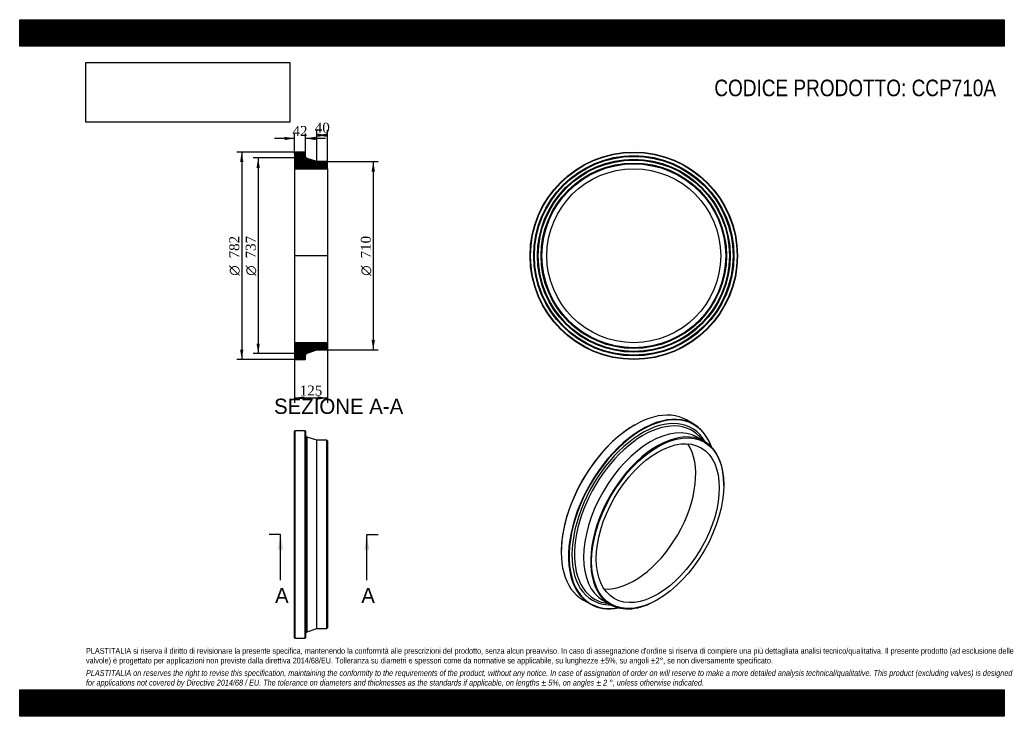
# Model space of a CAD drawing. Header units: millimetres. Extents: x 0 to 3712, y 0 to 2625.
import ezdxf
from ezdxf.enums import TextEntityAlignment as Align
from ezdxf.lldxf.tags import DXFTag

# ---------------------------------------------------------------- set-up
doc = ezdxf.new("R2010")
doc.units = ezdxf.units.MM
doc.header["$LTSCALE"] = 12.5
for name, color, linetype in [('CCP710A', 7, 'Continuous'), ('Default', 7, 'Continuous'), ('DV4_Default', 7, 'Continuous')]:
    doc.layers.add(name, color=color, linetype=linetype)
doc.styles.add('SEACAD_Solid_Edge_ANSI', font='seans.ttf')
doc.styles.add('SEACAD_Solid_Edge_ANSI1_Symbols', font='semeca1.ttf')
doc.styles.add('SEACAD_Times_New_Roman', font='times.ttf')
tags = doc.linetypes.add('CENTER2', pattern=[28.575, 19.05, -3.175, 3.175, -3.175]).pattern_tags.tags
tags[10:11] = [DXFTag(74, 4), DXFTag(75, 0), DXFTag(340, '0'), DXFTag(46, 0.0), DXFTag(50, 0.0), DXFTag(44, 0.0), DXFTag(45, 0.0)]
tags[8:9] = [DXFTag(74, 4), DXFTag(75, 0), DXFTag(340, '0'), DXFTag(46, 0.0), DXFTag(50, 0.0), DXFTag(44, 0.0), DXFTag(45, 0.0)]
tags[6:7] = [DXFTag(74, 4), DXFTag(75, 0), DXFTag(340, '0'), DXFTag(46, 0.0), DXFTag(50, 0.0), DXFTag(44, 0.0), DXFTag(45, 0.0)]
tags[4:5] = [DXFTag(74, 4), DXFTag(75, 0), DXFTag(340, '0'), DXFTag(46, 0.0), DXFTag(50, 0.0), DXFTag(44, 0.0), DXFTag(45, 0.0)]
doc.dimstyles.new('ANSImm', dxfattribs={"dimtxt": 37.5, "dimasz": 37.5, "dimexe": 18.75, "dimexo": 0, "dimgap": 9.375, "dimtad": 1, "dimdsep": 46, "dimtxsty": 'SEACAD_Times_New_Roman', "dimblk1": '_SE_FILLED', "dimblk2": '_SE_FILLED', "dimsah": 1, "dimcen": 18.75, "dimazin": 0, "dimtfac": 0.85, "dimtdec": 3, "dimtofl": 0, "dimtmove": 0, "dimatfit": 3, "dimfxl": 1, "dimarcsym": 0})
picture_1 = doc.add_image_def('image1.jpg', size_in_pixel=(4302, 1260))

# ---------------------------------------------------------------- blocks, each defined once
blk = doc.blocks.new('SE')
at = {"layer": 'CCP710A', "color": 7, "linetype": 'Continuous'}
for p, q in [((1037.5, 1076.3), (1036, 1074.8)), ((1036, 295.8), (1036, 1074.8)), ((1037.5, 1076.3), (1037.5, 294.3)), ((1076.5, 1076.3), (1037.5, 1076.3)), ((1076.5, 294.3), (1076.5, 1076.3)), ((1078, 1074.8), (1076.5, 1076.3)), ((1078, 1074.8), (1078, 295.8)), ((1083.6, 318.5), (1083.6, 1052)), ((1121, 1040.3), (1083.6, 1052)), ((1121, 330.3), (1121, 1040.3)), ((1158.5, 1040.3), (1121, 1040.3)), ((1158.5, 330.3), (1158.5, 1040.3)), ((1161, 1037.8), (1158.5, 1040.3)), ((1161, 1037.8), (1161, 332.8)), ((1083.6, 318.5), (1121, 330.3)), ((1121, 330.3), (1158.5, 330.3)), ((1158.5, 330.3), (1161, 332.8)), ((1036, 295.8), (1037.5, 294.3)), ((1037.5, 294.3), (1076.5, 294.3)), ((1076.5, 294.3), (1078, 295.8))]:
    blk.add_line(p, q, dxfattribs=at)
for centre, start, end in [((1086, 1059.6), 180, 252.5701), ((1086, 310.9), 107.4299, 180)]:
    blk.add_arc(centre, 8, start, end, dxfattribs=at)
blk = doc.blocks.new('SE1')
at = {"layer": 'CCP710A', "color": 7, "linetype": 'Continuous'}
for p, q in [((2541.4, 1100.8), (2513.9, 1116.7)), ((2318.4, 1097.4), (2317.3, 1096.8)), ((2581.4, 1036.2), (2554.9, 1051.5)), ((2574.9, 1039.9), (2570.5, 1045.5)), ((2654.9, 871.6), (2654.9, 873.6)), ((2041.9, 619.7), (2041.9, 618.5)), ((2122.9, 439.5), (2150.4, 423.6)), ((2199.9, 436.6), (2226.4, 421.3)), ((2212.9, 426.1), (2219.9, 425.1)), ((2403.9, 438.9), (2405.7, 439.9))]:
    blk.add_line(p, q, dxfattribs=at)
for centre, major_axis, start_param, end_param in [((2318.4, 778.1), (195.5, 338.6), 0, 3.141593), ((2345.9, 762.2), (-195.5, -338.6), 2.681044, 6.283185), ((2347, 761.6), (-187.2, -324.2), 2.818166, 6.283185), ((2347, 761.6), (194.8, 337.3), 0, 3.592482), ((2351, 759.3), (-183.4, -317.6), 2.969272, 6.283185), ((2317.3, 778.7), (-194.8, -337.3), 3.926991, 5.497787), ((2377.4, 744), (-177.5, -307.4), 3.141593, 6.283185), ((2347, 761.6), (194.8, 337.3), 5.832296, 6.283185), ((2403.9, 728.7), (-177.5, -307.4), 2.356194, 6.283185), ((2351, 759.3), (-183.4, -317.6), -3.365456, -3.313913), ((2317.3, 778.7), (-163.9, -283.9), 0.27302, 2.868572), ((2345.9, 762.2), (-195.5, -338.6), 0, 0.460548), ((2347, 761.6), (-187.2, -324.2), 0, 0.323427), ((2351, 759.3), (-183.4, -317.6), 0, 0.172439), ((2351, 759.3), (-183.4, -317.6), 0.172439, 0.223864), ((2403.9, 728.7), (-177.5, -307.4), 0, 0.785398)]:
    blk.add_ellipse(centre, major_axis=major_axis, ratio=0.57735, start_param=start_param, end_param=end_param, dxfattribs=at)
for major_axis in [(176.2, 305.3), (-163.9, -283.9)]:
    blk.add_ellipse((2405.7, 727.7), major_axis=major_axis, ratio=0.57735, dxfattribs=at)
blk = doc.blocks.new('SE2')
at = {"layer": 'CCP710A', "color": 7, "linetype": 'Continuous'}
for radius in [391, 389.5, 377.5, 376, 374.5, 363.5, 362, 360.5, 349.5, 348, 346.5, 327.8]:
    blk.add_circle((2315.5, 1735.4), radius, dxfattribs=at)
blk = doc.blocks.new('SE4')
at = {"color": 7, "linetype": 'Continuous', "style": 'SEACAD_Solid_Edge_ANSI'}
blk.add_text('A', height=57.5, dxfattribs=at).set_placement((962.8, 484), align=Align.TOP_LEFT)
blk = doc.blocks.new('SE5')
at = {"color": 7, "linetype": 'Continuous', "style": 'SEACAD_Solid_Edge_ANSI'}
blk.add_text('A', height=57.5, dxfattribs=at).set_placement((1288.1, 484), align=Align.TOP_LEFT)
blk = doc.blocks.new('SEANNOT_GROUP')
at = {"linetype": 'Continuous'}
blk.add_hatch(color=7, dxfattribs=at).paths.add_polyline_path([(993.1, 627.8), (983.5, 685.3), (974, 627.8)])
at = {"color": 7, "linetype": 'Continuous'}
blk.add_lwpolyline([(983.5, 512.8), (983.5, 685.3)], dxfattribs=at)
blk = doc.blocks.new('SEANNOT_GROUP1')
at = {"linetype": 'Continuous'}
blk.add_hatch(color=7, dxfattribs=at).paths.add_polyline_path([(1318.4, 627.8), (1308.9, 685.3), (1299.3, 627.8)])
at = {"color": 7, "linetype": 'Continuous'}
blk.add_lwpolyline([(1308.9, 512.8), (1308.9, 685.3)], dxfattribs=at)
blk = doc.blocks.new('SE3')
at = {"layer": 'Default', "color": 7, "linetype": 'CENTER2'}
for p, q in [((983.5, 685.3), (940.4, 685.3)), ((1308.9, 685.3), (1352, 685.3))]:
    blk.add_line(p, q, dxfattribs=at)
at = {"layer": 'Default', "color": 7, "linetype": 'CENTER2', "const_width": 0.0001}
blk.add_lwpolyline([(983.5, 685.3), (1308.9, 685.3)], dxfattribs=at)
at = {"layer": 'Default'}
for name in ['SEANNOT_GROUP', 'SEANNOT_GROUP1', 'SE4', 'SE5']:
    blk.add_blockref(name, (0, 0), dxfattribs=at)
blk = doc.blocks.new('SE6')
at = {"layer": 'CCP710A', "linetype": 'Continuous'}
h = blk.add_hatch(dxfattribs=at)
h.set_pattern_fill('LINE', scale=0.629921, angle=45, style=0)
edge = h.paths.add_edge_path()
edge.add_line((1158.5, 2090.4), (1121, 2090.4))
edge.add_line((1121, 2090.4), (1083.6, 2102.1))
edge.add_arc((1086, 2109.7), 8, 180, 252.5701, ccw=False)
edge.add_line((1078, 2109.7), (1078, 2124.9))
edge.add_line((1078, 2124.9), (1076.5, 2126.4))
edge.add_line((1076.5, 2126.4), (1037.5, 2126.4))
edge.add_line((1037.5, 2126.4), (1036, 2124.9))
edge.add_line((1036, 2124.9), (1036, 2112.9))
edge.add_line((1036, 2112.9), (1037.1, 2111.4))
edge.add_line((1037.1, 2111.4), (1036, 2109.9))
edge.add_line((1036, 2109.9), (1036, 2098.9))
edge.add_line((1036, 2098.9), (1037.1, 2097.4))
edge.add_line((1037.1, 2097.4), (1036, 2095.9))
edge.add_line((1036, 2095.9), (1036, 2084.9))
edge.add_line((1036, 2084.9), (1037.1, 2083.4))
edge.add_line((1037.1, 2083.4), (1036, 2081.9))
edge.add_line((1036, 2081.9), (1036, 2063.2))
edge.add_line((1036, 2063.2), (1161, 2063.2))
edge.add_line((1161, 2063.2), (1161, 2087.9))
edge.add_line((1161, 2087.9), (1158.5, 2090.4))
h = blk.add_hatch(dxfattribs=at)
h.set_pattern_fill('LINE', scale=0.629921, angle=45, style=0)
edge = h.paths.add_edge_path()
edge.add_line((1161, 1382.9), (1161, 1407.6))
edge.add_line((1161, 1407.6), (1036, 1407.6))
edge.add_line((1036, 1407.6), (1036, 1388.9))
edge.add_line((1036, 1388.9), (1037.1, 1387.4))
edge.add_line((1037.1, 1387.4), (1036, 1385.9))
edge.add_line((1036, 1385.9), (1036, 1374.9))
edge.add_line((1036, 1374.9), (1037.1, 1373.4))
edge.add_line((1037.1, 1373.4), (1036, 1371.9))
edge.add_line((1036, 1371.9), (1036, 1360.9))
edge.add_line((1036, 1360.9), (1037.1, 1359.4))
edge.add_line((1037.1, 1359.4), (1036, 1357.9))
edge.add_line((1036, 1357.9), (1036, 1345.9))
edge.add_line((1036, 1345.9), (1037.5, 1344.4))
edge.add_line((1037.5, 1344.4), (1076.5, 1344.4))
edge.add_line((1076.5, 1344.4), (1078, 1345.9))
edge.add_line((1078, 1345.9), (1078, 1361))
edge.add_arc((1086, 1361), 8, 107.4299, 180, ccw=False)
edge.add_line((1083.6, 1368.6), (1121, 1380.4))
edge.add_line((1121, 1380.4), (1158.5, 1380.4))
edge.add_line((1158.5, 1380.4), (1161, 1382.9))
at = {"layer": 'CCP710A', "color": 7, "linetype": 'Continuous'}
for p, q in [((1036, 2124.9), (1037.5, 2126.4)), ((1036, 2124.9), (1036, 2112.9)), ((1076.5, 2126.4), (1037.5, 2126.4)), ((1076.5, 2126.4), (1078, 2124.9)), ((1078, 2109.7), (1078, 2124.9)), ((1036, 2112.9), (1036, 2109.9)), ((1036, 2112.9), (1037.1, 2111.4)), ((1037.1, 2111.4), (1036, 2109.9)), ((1036, 2109.9), (1036, 2098.9)), ((1036, 2098.9), (1036, 2095.9)), ((1036, 2098.9), (1037.1, 2097.4)), ((1037.1, 2097.4), (1036, 2095.9)), ((1036, 2095.9), (1036, 2084.9)), ((1036, 2084.9), (1036, 2081.9)), ((1036, 2084.9), (1037.1, 2083.4)), ((1037.1, 2083.4), (1036, 2081.9)), ((1036, 2081.9), (1036, 2063.2)), ((1121, 2090.4), (1083.6, 2102.1)), ((1158.5, 2090.4), (1121, 2090.4)), ((1158.5, 2090.4), (1161, 2087.9)), ((1161, 2063.2), (1161, 2087.9)), ((1036, 2063.2), (1036, 1407.6)), ((1036, 2063.2), (1161, 2063.2)), ((1161, 2063.2), (1161, 1407.6)), ((1161, 1407.6), (1036, 1407.6)), ((1036, 1407.6), (1036, 1388.9)), ((1036, 1388.9), (1036, 1385.9)), ((1036, 1388.9), (1037.1, 1387.4)), ((1037.1, 1387.4), (1036, 1385.9)), ((1036, 1385.9), (1036, 1374.9)), ((1036, 1374.9), (1036, 1371.9)), ((1036, 1374.9), (1037.1, 1373.4)), ((1083.6, 1368.6), (1121, 1380.4)), ((1121, 1380.4), (1158.5, 1380.4)), ((1161, 1382.9), (1158.5, 1380.4)), ((1161, 1382.9), (1161, 1407.6)), ((1037.1, 1373.4), (1036, 1371.9)), ((1036, 1371.9), (1036, 1360.9)), ((1036, 1360.9), (1036, 1357.9)), ((1036, 1360.9), (1037.1, 1359.4)), ((1037.1, 1359.4), (1036, 1357.9)), ((1036, 1357.9), (1036, 1345.9)), ((1037.5, 1344.4), (1036, 1345.9)), ((1037.5, 1344.4), (1076.5, 1344.4)), ((1078, 1345.9), (1076.5, 1344.4)), ((1078, 1345.9), (1078, 1361))]:
    blk.add_line(p, q, dxfattribs=at)
for centre, start, end in [((1086, 2109.7), 180, 252.5701), ((1086, 1361), 107.4299, 180)]:
    blk.add_arc(centre, 8, start, end, dxfattribs=at)
at = {"layer": 'DV4_Default', "color": 7, "linetype": 'CENTER2'}
for p, q in [((1078, 2109.7), (1078, 2103.9)), ((1083.6, 2102.1), (1078, 2103.9)), ((1162.8, 1735.4), (1034.3, 1735.4)), ((1083.6, 1368.6), (1078, 1366.9)), ((1078, 1361), (1078, 1366.9))]:
    blk.add_line(p, q, dxfattribs=at)
blk = doc.blocks.new('GDimGGroup')
at = {"layer": 'Default', "linetype": 'Continuous'}
for points in [[(831, 2088.9), (843.5, 2088.9), (837.2, 2126.4)], [(831, 1381.9), (837.2, 1344.4), (843.5, 1381.9)]]:
    blk.add_hatch(color=7, dxfattribs=at).paths.add_polyline_path(points)
at = {"layer": 'Default', "color": 7, "linetype": 'Continuous'}
for p, q in [((1057, 2126.4), (818.5, 2126.4)), ((837.2, 2126.4), (837.2, 1344.4)), ((1057, 1344.4), (818.5, 1344.4))]:
    blk.add_line(p, q, dxfattribs=at)
for s, style, p in [('782', 'SEACAD_Times_New_Roman', (790.3, 1725.3)), ('O', 'SEACAD_Solid_Edge_ANSI1_Symbols', (790.3, 1660.1))]:
    blk.add_text(s, height=37.5, rotation=90, dxfattribs=dict(at, style=style)).set_placement(p, align=Align.TOP_LEFT)
blk = doc.blocks.new('GDimGGroup1')
at = {"layer": 'Default', "linetype": 'Continuous'}
for points in [[(893, 2066.4), (905.5, 2066.4), (899.2, 2103.9)], [(893, 1404.4), (899.2, 1366.9), (905.5, 1404.4)]]:
    blk.add_hatch(color=7, dxfattribs=at).paths.add_polyline_path(points)
at = {"layer": 'Default', "color": 7, "linetype": 'Continuous'}
for p, q in [((1078, 2103.9), (880.5, 2103.9)), ((899.2, 2103.9), (899.2, 1366.9)), ((1078, 1366.9), (880.5, 1366.9))]:
    blk.add_line(p, q, dxfattribs=at)
for s, style, p in [('737', 'SEACAD_Times_New_Roman', (852.3, 1725.3)), ('O', 'SEACAD_Solid_Edge_ANSI1_Symbols', (852.3, 1660.1))]:
    blk.add_text(s, height=37.5, rotation=90, dxfattribs=dict(at, style=style)).set_placement(p, align=Align.TOP_LEFT)
blk = doc.blocks.new('GDimGGroup2')
at = {"layer": 'Default', "linetype": 'Continuous'}
for points in [[(1339.4, 2052.9), (1333.1, 2090.4), (1326.9, 2052.9)], [(1339.4, 1417.9), (1326.9, 1417.9), (1333.1, 1380.4)]]:
    blk.add_hatch(color=7, dxfattribs=at).paths.add_polyline_path(points)
at = {"layer": 'Default', "color": 7, "linetype": 'Continuous'}
for p, q in [((1158.5, 2090.4), (1351.9, 2090.4)), ((1333.1, 2090.4), (1333.1, 1380.4)), ((1158.5, 1380.4), (1351.9, 1380.4))]:
    blk.add_line(p, q, dxfattribs=at)
for s, style, p in [('710', 'SEACAD_Times_New_Roman', (1286.3, 1725.3)), ('O', 'SEACAD_Solid_Edge_ANSI1_Symbols', (1286.3, 1660.1))]:
    blk.add_text(s, height=37.5, rotation=90, dxfattribs=dict(at, style=style)).set_placement(p, align=Align.TOP_LEFT)
blk = doc.blocks.new('DMBLK76')
at = {"layer": 'Default', "linetype": 'Continuous'}
for points in [[(1073.5, 1193.3), (1073.5, 1205.8), (1036, 1199.5)], [(1123.5, 1193.3), (1161, 1199.5), (1123.5, 1205.8)]]:
    blk.add_hatch(color=7, dxfattribs=at).paths.add_polyline_path(points)
at = {"layer": 'Default', "color": 7, "linetype": 'Continuous'}
for p, q in [((1036, 1407.6), (1036, 1180.8)), ((1161, 1407.6), (1161, 1180.8)), ((1036, 1199.5), (1161, 1199.5))]:
    blk.add_line(p, q, dxfattribs=at)
at = {"layer": 'Default', "color": 7, "linetype": 'Continuous', "style": 'SEACAD_Times_New_Roman'}
blk.add_text('125', height=37.5, dxfattribs=at).set_placement((1055.9, 1246.4), align=Align.TOP_LEFT)
blk = doc.blocks.new('_SE_FILLED')
at = {"color": 0}
blk.add_line((0, 0), (-1, 0), dxfattribs=at)
blk.add_solid([(0, 0), (-1, -0.1665), (-1, 0.1665), (0, 0)], dxfattribs=at)
blk = doc.blocks.new('DMBLK77')
at = {"layer": 'Default', "linetype": 'Continuous'}
for points in [[(998.5, 2183.9), (998.5, 2171.4), (1036, 2177.7)], [(1115.5, 2183.9), (1078, 2177.7), (1115.5, 2171.4)]]:
    blk.add_hatch(color=7, dxfattribs=at).paths.add_polyline_path(points)
at = {"layer": 'Default', "color": 7, "linetype": 'Continuous'}
for p, q in [((1036, 2118.9), (1036, 2196.4)), ((1078, 2117.3), (1078, 2196.4)), ((1036, 2177.7), (961, 2177.7)), ((1153, 2177.7), (1078, 2177.7))]:
    blk.add_line(p, q, dxfattribs=at)
at = {"layer": 'Default', "color": 7, "linetype": 'Continuous', "style": 'SEACAD_Times_New_Roman'}
blk.add_text('42', height=37.5, dxfattribs=at).set_placement((1028.6, 2224.5), align=Align.TOP_LEFT)
blk = doc.blocks.new('DMBLK78')
at = {"layer": 'Default', "linetype": 'Continuous'}
for points in [[(1158.5, 2196), (1121, 2189.8), (1158.5, 2183.5)], [(1123.5, 2196), (1123.5, 2183.5), (1161, 2189.8)]]:
    blk.add_hatch(color=7, dxfattribs=at).paths.add_polyline_path(points)
at = {"layer": 'Default', "color": 7, "linetype": 'Continuous'}
for p, q in [((1121, 2090.4), (1121, 2208.5)), ((1161, 2063.2), (1161, 2208.5)), ((1161, 2189.8), (1121, 2189.8))]:
    blk.add_line(p, q, dxfattribs=at)
at = {"layer": 'Default', "color": 7, "linetype": 'Continuous', "style": 'SEACAD_Times_New_Roman'}
blk.add_text('40', height=37.5, dxfattribs=at).set_placement((1112.6, 2236.7), align=Align.TOP_LEFT)

msp = doc.modelspace()

# ---------------------------------------------------------------- hatches: boundary and pattern name
at = {"layer": 'Default', "linetype": 'Continuous'}
h = msp.add_hatch(dxfattribs=at)
h.set_pattern_fill('LINE', scale=0.629921, angle=45, style=0)
h.paths.add_polyline_path([(3712.5, 2525), (3712.5, 2625), (0, 2625), (0, 2525)])
for points in [[(3712.5, 2525), (3712.5, 2625), (0, 2625), (0, 2525)], [(3712.5, 0), (3712.5, 100), (0, 100), (0, 0)]]:
    msp.add_hatch(color=7, dxfattribs=at).paths.add_polyline_path(points)
h = msp.add_hatch(dxfattribs=at)
h.set_pattern_fill('LINE', scale=0.629921, angle=45, style=0)
h.paths.add_polyline_path([(3712.5, 0), (3712.5, 100), (0, 100), (0, 0)])

# ---------------------------------------------------------------- linework, layer by layer
at = {"layer": 'Default', "color": 7, "linetype": 'Continuous'}
for p, q in [((0, 2625), (3712.5, 2625)), ((0, 2525), (0, 2625)), ((3712.5, 2625), (3712.5, 2525)), ((3712.5, 2525), (0, 2525)), ((0, 100), (3712.5, 100)), ((0, 0), (0, 100)), ((3712.5, 100), (3712.5, 0)), ((3712.5, 0), (0, 0))]:
    msp.add_line(p, q, dxfattribs=at)

# ---------------------------------------------------------------- block references
at = {"layer": 'Default'}
for name in ['GDimGGroup', 'SE6', 'SE2', 'GDimGGroup1', 'GDimGGroup2', 'SE1', 'SE', 'SE3']:
    msp.add_blockref(name, (0, 0), dxfattribs=at)

# ---------------------------------------------------------------- texts
at = {"layer": 'Default', "color": 7, "linetype": 'Continuous', "style": 'SEACAD_Solid_Edge_ANSI'}
msp.add_text('SEZIONE A-A', height=57.5, dxfattribs=at).set_placement((959.097, 1196.945), align=Align.TOP_LEFT)
at = {"layer": 'Default', "attachment_point": 1}
for s, insert, char_height, width in [('{\\fArial Narrow|b0||i0||c0|p34;\\C7;\\H62.5;\\W1.;CODICE PRODOTTO: CCP710A}', (2619.098, 2399.177), 62.5, 1064.51717), ("{\\fArial Narrow|b0||i0||c0|p34;\\C7;\\H21.875;\\W1.;PLASTITALIA si riserva il diritto di revisionare la presente specifica, mantenendo la conformità alle prescrizioni del prodotto, senza alcun preavviso. In caso di assegnazione d'ordine si riserva di compiere una più dettagliata analisi tecnico/qualitativa. Il presente prodotto (ad esclusione delle \\P}{\\fArial Narrow|b0||i0||c0|p34;\\C7;\\H21.875;\\W1.;valvole) è progettato per applicazioni non previste dalla direttiva 2014/68/EU. Tolleranza su diametri e spessori come da normative se applicabile, su lunghezze ±5%, su angoli ±2°, se non diversamente specificato.\\P}{\\fArial Narrow|b0||i0||c0|p34;\\C7;\\H6.25;\\W1.;   \\P}{\\fArial Narrow|b0||i1||c0|p34;\\C7;\\H21.875;\\W1.;PLASTITALIA on reserves the right to revise this specification, maintaining the conformity to the requirements of the product, without any notice. In case of assignation of order on will reserve to make a more detailed analysis technical/qualitative. This product (excluding valves) is designed \\P}{\\fArial Narrow|b0||i1||c0|p34;\\C7;\\H21.875;\\W1.;for applications not covered by Directive 2014/68 / EU. The tolerance on diameters and thicknesses as the standards if applicable, on lengths ± 5%, on angles ± 2 °, unless otherwise indicated.\\P}", (250, 257.53), 21.875, 3212.5)]:
    msp.add_mtext(s, dxfattribs=dict(at, insert=insert, char_height=char_height, width=width))

# ---------------------------------------------------------------- dimensions: what is measured, and where the dimension line sits
at = {"layer": 'Default', "color": 7, "linetype": 'Continuous'}
for base, p1, p2, picture, middle in [((1121.019, 2189.777), (1161.019, 2063.164), (1121.019, 2090.364), 'DMBLK78', (1141.019, 2189.777)), ((1036.019, 2177.671), (1078.019, 2117.301), (1036.019, 2118.864), 'DMBLK77', (1057.019, 2177.671))]:
    dim = msp.add_linear_dim(base=base, p1=p1, p2=p2, text='\\A1;<>', dimstyle='ANSImm', dxfattribs=at)
    dim.commit()
    dim.dimension.update_dxf_attribs({"geometry": picture, "text_midpoint": middle, "dimtype": 160})
dim = msp.add_linear_dim(base=(1036.019, 1199.522), p1=(1036.019, 1407.564), p2=(1161.019, 1407.564), angle=0, text='\\A1;<>', dimstyle='ANSImm', dxfattribs=at)
dim.commit()
dim.dimension.update_dxf_attribs({"geometry": 'DMBLK76', "text_midpoint": (1098.519, 1199.522), "dimtype": 161})

# ---------------------------------------------------------------- pictures from other files: only their frames are drawn
image = msp.add_image(picture_1, insert=(250, 2238.79), size_in_units=(768.214, 225))
image.dxf.flags = 7

doc.saveas('drawing.dxf')
